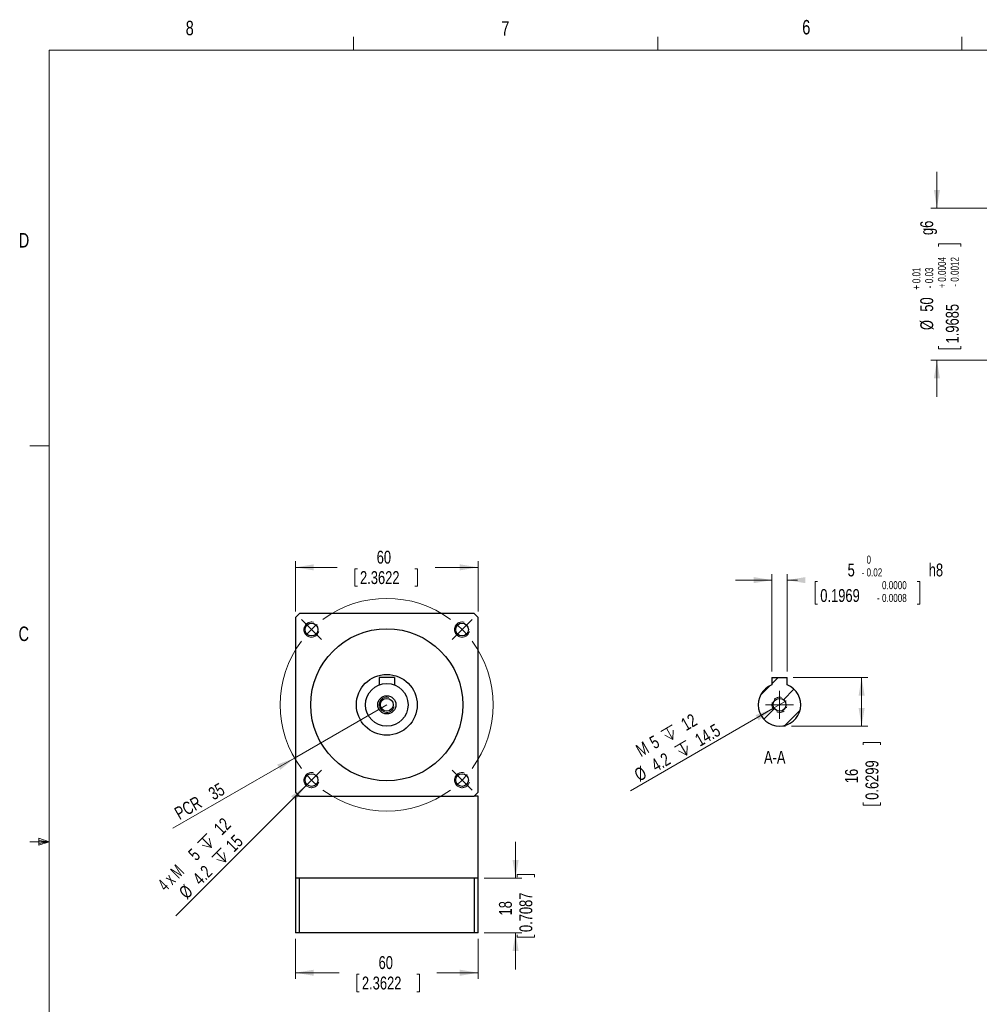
# Model space of a CAD drawing. Header units: millimetres. Extents: x 11 to 421, y 5 to 275.
# Tile 2 of 5: x 11 to 169, y 113 to 275. Entities that reach past the tile are written whole.
import ezdxf

# ---------------------------------------------------------------- set-up
doc = ezdxf.new("R2010")
doc.units = ezdxf.units.MM
doc.linetypes.add('HIDDEN', pattern=[1.905, 1.27, -0.635])
doc.styles.add('SLDTEXTSTYLE0', font='TXT', dxfattribs={"width": 0.75})
doc.styles.add('SLDTEXTSTYLE4', font='TXT', dxfattribs={"width": 0.65})
doc.dimstyles.new('SLDDIMSTYLE0', dxfattribs={"dimtxt": 2.116667, "dimasz": 3, "dimexe": 0, "dimexo": 0.0625, "dimgap": 0.529167, "dimtad": 2, "dimlfac": 2, "dimrnd": 1e-09, "dimzin": 12, "dimdsep": 46, "dimtxsty": 'SLDTEXTSTYLE0', "dimsah": 1, "dimcen": 0.09, "dimadec": 0, "dimazin": 0, "dimtfac": 1, "dimtmove": 0, "dimatfit": 3, "dimfxl": 1, "dimtolj": 1, "dimtzin": 12, "dimarcsym": 0})
doc.dimstyles.new('SLDDIMSTYLE1', dxfattribs={"dimtxt": 2.116667, "dimasz": 3, "dimexe": 0, "dimexo": 0.0625, "dimgap": 0.529167, "dimtad": 2, "dimlfac": 2, "dimrnd": 1e-09, "dimzin": 12, "dimdsep": 46, "dimtxsty": 'SLDTEXTSTYLE0', "dimsah": 1, "dimcen": 0.09, "dimadec": 0, "dimazin": 0, "dimtfac": 1, "dimtofl": 0, "dimtmove": 0, "dimatfit": 3, "dimfxl": 1, "dimtolj": 1, "dimtzin": 12, "dimarcsym": 0})
doc.dimstyles.new('SLDDIMSTYLE12', dxfattribs={"dimtxt": 2.116667, "dimasz": 3, "dimexe": 0, "dimexo": 0.0625, "dimgap": 0.529167, "dimtad": 0, "dimlfac": 2, "dimrnd": 1e-09, "dimzin": 12, "dimdsep": 46, "dimtxsty": 'SLDTEXTSTYLE0', "dimsah": 1, "dimcen": 0.09, "dimadec": 0, "dimazin": 0, "dimtol": 1, "dimtm": 0.02, "dimtfac": 1, "dimtofl": 0, "dimtmove": 0, "dimatfit": 3, "dimfxl": 1, "dimtolj": 1, "dimtzin": 0, "dimarcsym": 0})
doc.dimstyles.new('SLDDIMSTYLE2', dxfattribs={"dimtxt": 2.116667, "dimasz": 3, "dimexe": 0, "dimexo": 0.0625, "dimgap": 0.529167, "dimtad": 0, "dimlfac": 2, "dimrnd": 1e-09, "dimzin": 12, "dimdsep": 46, "dimtxsty": 'SLDTEXTSTYLE0', "dimsah": 1, "dimcen": 0.09, "dimadec": 0, "dimazin": 0, "dimtfac": 1, "dimtofl": 0, "dimtmove": 0, "dimatfit": 3, "dimfxl": 1, "dimtolj": 1, "dimtzin": 12, "dimarcsym": 0})
doc.dimstyles.new('SLDDIMSTYLE3', dxfattribs={"dimtxt": 2.116667, "dimasz": 3, "dimexe": 0, "dimexo": 0.0625, "dimgap": 0.529167, "dimtad": 0, "dimlfac": 2, "dimrnd": 1e-09, "dimzin": 12, "dimdsep": 46, "dimtxsty": 'SLDTEXTSTYLE0', "dimsah": 1, "dimcen": 0.09, "dimadec": 0, "dimazin": 0, "dimtfac": 1, "dimtofl": 0, "dimtmove": 0, "dimatfit": 3, "dimfxl": 1, "dimtolj": 1, "dimtzin": 12, "dimarcsym": 0})
doc.dimstyles.new('SLDDIMSTYLE7', dxfattribs={"dimtxt": 2.116667, "dimasz": 3, "dimexe": 0, "dimexo": 0.0625, "dimgap": 0.529167, "dimtad": 0, "dimlfac": 2, "dimrnd": 1e-09, "dimzin": 12, "dimdsep": 46, "dimtxsty": 'SLDTEXTSTYLE0', "dimsah": 1, "dimcen": 0.09, "dimadec": 0, "dimazin": 0, "dimtol": 1, "dimtp": 0.01, "dimtm": 0.03, "dimtfac": 1, "dimtofl": 0, "dimtmove": 0, "dimatfit": 3, "dimfxl": 1, "dimtolj": 1, "dimarcsym": 0})

# ---------------------------------------------------------------- blocks, each defined once
blk = doc.blocks.new('SW_SYMBOL_HOLE_DEPTH')
at = {"color": 0, "linetype": 'Continuous', "lineweight": 0}
for p, q in [((0, 875), (800, 875)), ((400, 875), (400, 75)), ((100, 555), (400, 75)), ((700, 555), (400, 75))]:
    blk.add_line(p, q, dxfattribs=at)
blk = doc.blocks.new('*D28')
at = {"color": 7, "linetype": 'Continuous', "lineweight": 0}
for q in [(59.89, 151.17), (36.7, 127.98)]:
    blk.add_line((58.12, 149.4), q, dxfattribs=at)
blk.add_solid([(58.12, 149.4), (55.65, 147.63), (56.36, 146.93)], dxfattribs=at)
at = {"color": 7, "linetype": 'Continuous', "lineweight": 0, "xscale": 0.0027037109, "yscale": 0.0027037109, "zscale": 0.0027037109, "rotation": 45}
for p in [(41.93, 138.32), (44.32, 135.96)]:
    blk.add_blockref('SW_SYMBOL_HOLE_DEPTH', p, dxfattribs=at)
at = {"color": 7, "linetype": 'Continuous', "lineweight": 0, "attachment_point": 1, "rotation": 45}
for s, insert, char_height, style in [(' 12', (42.34, 142.18), 2.117, 'SLDTEXTSTYLE0'), ('15', (44.74, 139.82), 2.117, 'SLDTEXTSTYLE0'), ('5', (38.55, 138.38), 2.12, 'SLDTEXTSTYLE0'), ('4 x M', (33.54, 133.38), 2.117, 'SLDTEXTSTYLE4'), ('4.2 ', (39.28, 134.36), 2.117, 'SLDTEXTSTYLE0'), ('%%c', (37.02, 132.1), 2.117, 'SLDTEXTSTYLE0')]:
    blk.add_mtext(s, dxfattribs=dict(at, insert=insert, char_height=char_height, style=style))
blk = doc.blocks.new('*D29')
at = {"color": 7, "linetype": 'Continuous', "lineweight": 0}
for q in [(71.38, 162.66), (36.24, 142.37)]:
    blk.add_line((56.23, 153.91), q, dxfattribs=at)
blk.add_solid([(56.23, 153.91), (53.38, 152.84), (53.88, 151.98)], dxfattribs=at)
at = {"color": 7, "linetype": 'Continuous', "lineweight": 0, "char_height": 2.117, "attachment_point": 1, "rotation": 30, "style": 'SLDTEXTSTYLE0'}
for s, insert in [('35', (41.84, 148.75)), ('PCR ', (36.25, 145.53))]:
    blk.add_mtext(s, dxfattribs=dict(at, insert=insert))
blk = doc.blocks.new('*D30')
at = {"color": 7, "linetype": 'Continuous', "lineweight": 0}
for p, q in [((56.38, 124.16), (56.38, 117.61)), ((86.38, 124.16), (86.38, 117.61)), ((56.38, 118.61), (63.56, 118.61)), ((66.43, 118.36), (66.43, 115.5)), ((66.43, 118.36), (66.86, 118.36)), ((76.75, 118.36), (76.32, 118.36)), ((76.75, 118.36), (76.75, 115.5)), ((86.38, 118.61), (79.62, 118.61)), ((66.43, 115.5), (66.86, 115.5)), ((76.75, 115.5), (76.32, 115.5))]:
    blk.add_line(p, q, dxfattribs=at)
for points in [[(56.38, 118.61), (59.38, 118.11), (59.38, 119.11)], [(86.38, 118.61), (83.38, 119.11), (83.38, 118.11)]]:
    blk.add_solid(points, dxfattribs=at)
at = {"color": 7, "linetype": 'Continuous', "lineweight": 0, "char_height": 2.117, "attachment_point": 1, "style": 'SLDTEXTSTYLE0'}
for s, insert in [('60', (70.03, 121.34)), ('2.3622', (67.29, 117.98))]:
    blk.add_mtext(s, dxfattribs=dict(at, insert=insert))
blk = doc.blocks.new('*D31')
at = {"color": 7, "linetype": 'Continuous', "lineweight": 0}
for p, q in [((92.55, 134.16), (92.55, 140.16)), ((92.8, 134.75), (95.66, 134.75)), ((92.8, 134.75), (92.8, 134.32)), ((95.66, 134.75), (95.66, 134.32)), ((87.38, 134.16), (93.55, 134.16)), ((87.38, 125.16), (93.55, 125.16)), ((92.55, 125.16), (92.55, 119.16)), ((92.8, 124.44), (92.8, 124.87)), ((95.66, 124.44), (95.66, 124.87)), ((92.8, 124.44), (95.66, 124.44))]:
    blk.add_line(p, q, dxfattribs=at)
for points in [[(92.55, 134.16), (93.05, 137.16), (92.05, 137.16)], [(92.55, 125.16), (92.05, 122.16), (93.05, 122.16)]]:
    blk.add_solid(points, dxfattribs=at)
at = {"color": 7, "linetype": 'Continuous', "lineweight": 0, "char_height": 2.117, "attachment_point": 1, "rotation": 90, "style": 'SLDTEXTSTYLE0'}
for s, insert in [('0.7087', (93.18, 125.3)), ('18', (89.82, 128.03))]:
    blk.add_mtext(s, dxfattribs=dict(at, insert=insert))
blk = doc.blocks.new('*D32')
at = {"color": 7, "linetype": 'Continuous', "lineweight": 0}
for p, q in [((56.38, 178), (56.38, 186.26)), ((86.38, 178), (86.38, 186.26)), ((56.38, 185.26), (63.25, 185.26)), ((66.12, 185.01), (66.12, 182.15)), ((66.12, 185.01), (66.55, 185.01)), ((76.44, 185.01), (76.01, 185.01)), ((76.44, 185.01), (76.44, 182.15)), ((86.38, 185.26), (79.31, 185.26)), ((66.12, 182.15), (66.55, 182.15)), ((76.44, 182.15), (76.01, 182.15))]:
    blk.add_line(p, q, dxfattribs=at)
for points in [[(56.38, 185.26), (59.38, 184.76), (59.38, 185.76)], [(86.38, 185.26), (83.38, 185.76), (83.38, 184.76)]]:
    blk.add_solid(points, dxfattribs=at)
at = {"color": 7, "linetype": 'Continuous', "lineweight": 0, "char_height": 2.117, "attachment_point": 1, "style": 'SLDTEXTSTYLE0'}
for s, insert in [('60', (69.72, 187.99)), ('2.3622', (66.98, 184.63))]:
    blk.add_mtext(s, dxfattribs=dict(at, insert=insert))
blk = doc.blocks.new('SW_CENTERMARKSYMBOL_7')
at = {"color": 0, "linetype": 'Continuous', "lineweight": 0}
for p, q in [((-0.88, 0.88), (-1.63, 1.63)), ((25.63, 0.88), (26.38, 1.63)), ((0, 0), (-0.88, 0.88)), ((0, 0), (0.88, -0.88)), ((24.75, 0), (23.86, -0.88)), ((24.75, 0), (25.63, 0.88)), ((0.88, -0.88), (1.63, -1.63)), ((23.86, -0.88), (23.12, -1.63)), ((0, -24.75), (0.88, -23.86)), ((0.88, -23.86), (1.63, -23.12)), ((23.86, -23.86), (23.12, -23.12)), ((24.75, -24.75), (23.86, -23.86)), ((-0.88, -25.63), (-1.63, -26.38)), ((0, -24.75), (-0.88, -25.63)), ((24.75, -24.75), (25.63, -25.63)), ((25.63, -25.63), (26.38, -26.38))]:
    blk.add_line(p, q, dxfattribs=at)
for start, end in [(53.1851, 126.8149), (130.9074, 135), (45, 49.0926), (135, 139.0926), (40.9074, 45), (143.1851, 216.8149), (323.1851, 36.8149), (220.9074, 225), (315, 319.0926), (225, 229.0926), (310.9074, 315), (233.1851, 306.8149)]:
    blk.add_arc((12.37, -12.37), 17.5, start, end, dxfattribs=at)
blk = doc.blocks.new('*D36')
at = {"color": 7, "linetype": 'Continuous', "lineweight": 0}
for p, q in [((161.8, 244.31), (161.8, 250.31)), ((204.96, 244.31), (160.8, 244.31)), ((162.05, 238.45), (165.75, 238.45)), ((162.05, 238.45), (162.05, 238.02)), ((165.75, 238.45), (165.75, 238.02)), ((162.05, 221.21), (162.05, 221.64)), ((162.05, 221.21), (165.75, 221.21)), ((165.75, 221.21), (165.75, 221.64)), ((204.96, 219.31), (160.8, 219.31)), ((161.8, 219.31), (161.8, 213.31))]:
    blk.add_line(p, q, dxfattribs=at)
for points in [[(161.8, 244.31), (162.3, 247.31), (161.3, 247.31)], [(161.8, 219.31), (161.3, 216.31), (162.3, 216.31)]]:
    blk.add_solid(points, dxfattribs=at)
at = {"color": 7, "linetype": 'Continuous', "lineweight": 0, "attachment_point": 1, "rotation": 90, "style": 'SLDTEXTSTYLE0'}
for s, insert, char_height in [(' g6', (159.07, 239.3), 2.117), ('0.0004', (161.97, 232.22), 1.323), ('0.0012', (164.07, 232.22), 1.323), ('0.01', (157.77, 231.97), 1.323), ('0.03', (159.87, 231.97), 1.323), ('+', (157.77, 230.9), 1.32), ('-', (159.87, 231.14), 1.32), ('+', (161.97, 231.15), 1.32), ('-', (164.07, 231.39), 1.32), ('50', (159.07, 227.29), 2.117), ('1.9685', (163.27, 222.07), 2.117), ('%%c', (159.07, 224.27), 2.117)]:
    blk.add_mtext(s, dxfattribs=dict(at, insert=insert, char_height=char_height))
blk = doc.blocks.new('*D53')
at = {"color": 7, "linetype": 'Continuous', "lineweight": 0}
for p, q in [((138.18, 167.16), (150.43, 167.16)), ((149.43, 167.16), (149.43, 159.16)), ((137.92, 159.16), (150.43, 159.16)), ((149.68, 156.49), (152.54, 156.49)), ((149.68, 156.49), (149.68, 156.06)), ((152.54, 156.49), (152.54, 156.06)), ((149.68, 146.18), (149.68, 146.61)), ((149.68, 146.18), (152.54, 146.18)), ((152.54, 146.18), (152.54, 146.61))]:
    blk.add_line(p, q, dxfattribs=at)
for points in [[(149.43, 167.16), (148.93, 164.16), (149.93, 164.16)], [(149.43, 159.16), (149.93, 162.16), (148.93, 162.16)]]:
    blk.add_solid(points, dxfattribs=at)
at = {"color": 7, "linetype": 'Continuous', "lineweight": 0, "char_height": 2.117, "attachment_point": 1, "rotation": 90, "style": 'SLDTEXTSTYLE0'}
for s, insert in [('0.6299', (150.07, 147.04)), ('16', (146.7, 149.77))]:
    blk.add_mtext(s, dxfattribs=dict(at, insert=insert))
blk = doc.blocks.new('*D54')
at = {"color": 7, "linetype": 'Continuous', "lineweight": 0}
for q in [(111.44, 148.52), (137.02, 163.29)]:
    blk.add_line((134.85, 162.04), q, dxfattribs=at)
blk.add_solid([(134.85, 162.04), (132, 160.97), (132.5, 160.1)], dxfattribs=at)
at = {"color": 7, "linetype": 'Continuous', "lineweight": 0, "xscale": 0.0027037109, "yscale": 0.0027037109, "zscale": 0.0027037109, "rotation": 30}
for p in [(117.58, 156.22), (119.87, 153.66)]:
    blk.add_blockref('SW_SYMBOL_HOLE_DEPTH', p, dxfattribs=at)
at = {"color": 7, "linetype": 'Continuous', "lineweight": 0, "attachment_point": 1, "rotation": 30, "style": 'SLDTEXTSTYLE0'}
for s, insert, char_height in [(' 12', (118.98, 159.84), 2.117), (' 14.5', (121.27, 157.28), 2.117), ('5', (114.33, 157.16), 2.12), ('M', (112.09, 155.86), 2.12), ('4.2 ', (114.59, 153.42), 2.117), ('%%c', (111.82, 151.83), 2.117)]:
    blk.add_mtext(s, dxfattribs=dict(at, insert=insert, char_height=char_height))
blk = doc.blocks.new('*D55')
at = {"color": 7, "linetype": 'Continuous', "lineweight": 0}
for p, q in [((134.68, 183.16), (128.68, 183.16)), ((134.68, 168.16), (134.68, 184.16)), ((137.18, 168.16), (137.18, 184.16)), ((137.18, 183.16), (138.89, 183.16)), ((141.77, 182.91), (141.77, 179.21)), ((141.77, 182.91), (142.2, 182.91)), ((159.01, 182.91), (158.58, 182.91)), ((159.01, 182.91), (159.01, 179.21)), ((141.77, 179.21), (142.2, 179.21)), ((159.01, 179.21), (158.58, 179.21))]:
    blk.add_line(p, q, dxfattribs=at)
for points in [[(134.68, 183.16), (131.68, 183.66), (131.68, 182.66)], [(137.18, 183.16), (140.18, 182.66), (140.18, 183.66)]]:
    blk.add_solid(points, dxfattribs=at)
at = {"color": 7, "linetype": 'Continuous', "lineweight": 0, "attachment_point": 1, "style": 'SLDTEXTSTYLE0'}
for s, insert, char_height in [('0', (150.24, 187.19), 1.32), ('5', (147.12, 185.89), 2.12), ('0.02', (150.24, 185.09), 1.323), (' h8', (159.87, 185.89), 2.117), ('-', (149.41, 185.09), 1.32), ('0.0000', (152.78, 182.99), 1.323), ('0.1969', (142.63, 181.69), 2.117), ('-', (151.95, 180.89), 1.32), ('0.0008', (152.78, 180.89), 1.323)]:
    blk.add_mtext(s, dxfattribs=dict(at, insert=insert, char_height=char_height))
blk = doc.blocks.new('SW_CENTERMARKSYMBOL_14')
at = {"color": 0, "linetype": 'Continuous', "lineweight": 0}
for p, q in [((0, 1.25), (0, 2.3)), ((-1.25, 0), (-2.3, 0)), ((0, 0), (-1.25, 0)), ((0, 0), (0, 1.25)), ((0, 0), (0, -1.25)), ((0, 0), (1.25, 0)), ((1.25, 0), (2.3, 0)), ((0, -1.25), (0, -2.3))]:
    blk.add_line(p, q, dxfattribs=at)

msp = doc.modelspace()

# ---------------------------------------------------------------- hatches: boundary and pattern name
at = {"linetype": 'Continuous', "lineweight": 0}
h = msp.add_hatch(dxfattribs=at)
h.set_pattern_fill('ANSI31', style=0)
edge = h.paths.add_edge_path(flags=0)
edge.add_arc((135.9326, 162.6602), 3.5, 110.924832, 429.075168)
edge.add_line((137.1826, 165.9293), (137.1826, 167.1602))
edge.add_line((137.1826, 167.1602), (134.6826, 167.1602))
edge.add_line((134.6826, 167.1602), (134.6826, 165.9293))
edge = h.paths.add_edge_path(flags=0)
edge.add_arc((135.9326, 162.6602), 1.05, 0, 360)
h = msp.add_hatch(dxfattribs=at)
h.set_pattern_fill('ANSI31', style=0)
edge = h.paths.add_edge_path(flags=0)
edge.add_arc((135.9326, 162.6602), 3.5, 110.924832, 429.075168)
edge.add_line((137.1826, 165.9293), (137.1826, 167.1602))
edge.add_line((137.1826, 167.1602), (134.6826, 167.1602))
edge.add_line((134.6826, 167.1602), (134.6826, 165.9293))
edge = h.paths.add_edge_path(flags=0)
edge.add_arc((135.9326, 162.6602), 1.05, 0, 360)

# ---------------------------------------------------------------- linework, layer by layer
at = {"color": 7, "linetype": 'Continuous', "lineweight": 0}
for p, q in [((65.9067, 270.3087), (65.9067, 272.4626)), ((115.9129, 270.3087), (115.9129, 272.4626)), ((165.9192, 270.3087), (165.9192, 272.4626)), ((15.9068, 270.3087), (415.9568, 270.3087)), ((15.9068, 270.3087), (15.9068, 9.9587)), ((15.9068, 205.2212), (12.7318, 205.2212)), ((135.9326, 159.1602), (136.9225, 159.1602)), ((15.9068, 140.1337), (12.7318, 140.1337)), ((14.2004, 140.7435), (14.2004, 139.5602)), ((15.9068, 140.1337), (14.2004, 140.7435)), ((15.9068, 140.1337), (14.2004, 140.3632)), ((15.9068, 140.1337), (14.2004, 139.8718)), ((15.9068, 140.1337), (14.2004, 139.5602))]:
    msp.add_line(p, q, dxfattribs=at)
at = {"color": 7, "linetype": 'Continuous', "lineweight": 30}
for p, q in [((56.3813, 176.9976), (56.3813, 148.3227)), ((85.7187, 177.6602), (57.0438, 177.6602)), ((86.3813, 148.3227), (86.3813, 176.9976)), ((70.1313, 167.1602), (70.1313, 165.9293)), ((72.6313, 167.1602), (70.1313, 167.1602)), ((72.6313, 167.1602), (72.6313, 165.9293)), ((134.6826, 167.1602), (134.6826, 165.9293)), ((134.6826, 167.1602), (137.1826, 167.1602)), ((137.1826, 165.9293), (137.1826, 167.1602)), ((57.0438, 147.6602), (56.3813, 147.6602)), ((57.0438, 147.6602), (85.7187, 147.6602)), ((86.3813, 147.6602), (85.7187, 147.6602)), ((56.3813, 134.1602), (56.3813, 125.1602)), ((57.0438, 134.1602), (56.3813, 134.1602)), ((57.0438, 125.1602), (57.0438, 134.1602)), ((71.3813, 134.1602), (57.0438, 134.1602)), ((85.7187, 134.1602), (71.3813, 134.1602)), ((85.7187, 134.1602), (85.7187, 125.1602)), ((86.3813, 134.1602), (85.7187, 134.1602)), ((86.3813, 125.1602), (86.3813, 134.1602)), ((57.0438, 125.1602), (56.3813, 125.1602)), ((85.7187, 125.1602), (57.0438, 125.1602)), ((86.3813, 125.1602), (85.7187, 125.1602))]:
    msp.add_line(p, q, dxfattribs=at)
for centre, radius in [((59.0069, 175.0345), 1.05), ((71.3813, 162.6602), 12.5), ((83.7556, 175.0345), 1.05), ((71.3813, 162.6602), 5), ((71.3813, 162.6602), 3.5), ((71.3813, 162.6602), 1.5), ((71.3813, 162.6602), 1.05), ((135.9326, 162.6602), 1.05), ((59.0069, 150.2858), 1.05), ((83.7556, 150.2858), 1.05)]:
    msp.add_circle(centre, radius, dxfattribs=at)
for centre, radius, start, end in [((71.3813, 162.6602), 20.75, 133.706268, 136.293732), ((71.3813, 162.6602), 20.75, 43.706268, 46.293732), ((135.9326, 162.6602), 3.5, 110.924832, 69.075168), ((71.3813, 162.6602), 20.75, 223.706268, 226.293732), ((71.3813, 162.6602), 20.75, 313.706268, 316.293732)]:
    msp.add_arc(centre, radius, start, end, dxfattribs=at)
at = {"color": 7, "linetype": 'HIDDEN', "lineweight": 0}
for centre in [(59.0069, 175.0345), (83.7556, 175.0345), (135.9326, 162.6602), (59.0069, 150.2858), (83.7556, 150.2858)]:
    msp.add_arc(centre, 1.25, 75, 345, dxfattribs=at)
at = {"color": 7, "linetype": 'Continuous', "lineweight": 0}
for centre in [(59.0069, 175.0345), (83.7556, 175.0345), (71.3813, 162.6602), (59.0069, 150.2858), (83.7556, 150.2858)]:
    msp.add_arc(centre, 1.25, 75, 345, dxfattribs=at)
at = {"color": 7, "linetype": 'Continuous', "lineweight": 30}
for points in [[(56.3813, 147.6602), (56.3813, 134.1602)], [(86.3813, 134.1602), (86.3813, 147.6602)]]:
    msp.add_open_spline(points, degree=1, dxfattribs=at)

# ---------------------------------------------------------------- block references
at = {"color": 7, "linetype": 'Continuous', "lineweight": 0}
for name, p in [('SW_CENTERMARKSYMBOL_7', (59.0069, 175.0345)), ('SW_CENTERMARKSYMBOL_14', (135.9326, 162.6602))]:
    msp.add_blockref(name, p, dxfattribs=at)

# ---------------------------------------------------------------- texts
at = {"color": 7, "linetype": 'Continuous', "lineweight": 0, "attachment_point": 1, "style": 'SLDTEXTSTYLE0'}
for s, insert, char_height in [('6', (139.6667, 275.2534), 2.3813), ('8', (38.3309, 275.1201), 2.3813), ('7', (90.1951, 275.0479), 2.3813), ('D', (10.8867, 240.2217), 2.3813), ('C', (10.8538, 175.5227), 2.3813), ('A-A', (133.3749, 155.0915), 2.11667)]:
    msp.add_mtext(s, dxfattribs=dict(at, insert=insert, char_height=char_height))

# ---------------------------------------------------------------- dimensions: what is measured, and where the dimension line sits
at = {"color": 7, "linetype": 'Continuous', "lineweight": 0}
dim = msp.add_linear_dim(base=(161.7999, 219.3097), p1=(205.9615, 244.3097), p2=(205.9615, 219.3097), angle=90, text='%%c<> g6', dimstyle='SLDDIMSTYLE7', dxfattribs=at)
dim.commit()
dim.dimension.update_dxf_attribs({"geometry": '*D36', "text_midpoint": (161.7999, 231.7764), "dimtype": 160})
for base, p1, p2, picture, middle in [((56.3813, 185.2636), (86.3813, 176.9976), (56.3813, 176.9976), '*D32', (71.2811, 185.2636)), ((86.3813, 118.611), (56.3813, 125.1602), (86.3813, 125.1602), '*D30', (71.5897, 118.611))]:
    dim = msp.add_linear_dim(base=base, p1=p1, p2=p2, dimstyle='SLDDIMSTYLE2', dxfattribs=at)
    dim.commit()
    dim.dimension.update_dxf_attribs({"geometry": picture, "text_midpoint": middle, "dimtype": 160})
dim = msp.add_linear_dim(base=(137.1826, 183.1602), p1=(134.6826, 167.1602), p2=(137.1826, 167.1602), text='<> h8', dimstyle='SLDDIMSTYLE12', dxfattribs=at)
dim.commit()
dim.dimension.update_dxf_attribs({"geometry": '*D55', "text_midpoint": (152.4192, 183.1602), "dimtype": 160})
for base, p1, p2, dimstyle, picture, middle in [((149.4326, 167.1602), (136.9225, 159.1602), (137.1826, 167.1602), 'SLDDIMSTYLE2', '*D53', (149.4326, 151.3373)), ((92.5499, 125.1602), (86.3813, 134.1602), (86.3813, 125.1602), 'SLDDIMSTYLE3', '*D31', (92.5499, 129.5943))]:
    dim = msp.add_linear_dim(base=base, p1=p1, p2=p2, angle=90, dimstyle=dimstyle, dxfattribs=at)
    dim.commit()
    dim.dimension.update_dxf_attribs({"geometry": picture, "text_midpoint": middle, "dimtype": 160})
dim = msp.add_radius_dim(center=(71.3813, 162.6602), mpoint=(56.2258, 153.9102), text='PCR <>', dimstyle='SLDDIMSTYLE1', dxfattribs=at)
dim.commit()
dim.dimension.update_dxf_attribs({"geometry": '*D29', "text_midpoint": (41.7255, 145.5384), "dimtype": 164})
for p1, p2, text, picture, middle in [((137.0151, 163.2852), (134.85, 162.0352), 'M<> {\\fGDT;x} 12\\P%%c4.2 {\\fGDT;x} 14.5', '*D54', (119.9862, 153.4535)), ((59.8908, 151.1697), (58.123, 149.4019), '4 x M<> {\\fGDT;x} 12\\P%%c4.2 {\\fGDT;x}15', '*D28', (43.4269, 134.7058))]:
    dim = msp.add_diameter_dim_2p(p1=p1, p2=p2, text=text, dimstyle='SLDDIMSTYLE0', override={"dimpost": '<>'}, dxfattribs=at)
    dim.commit()
    dim.dimension.update_dxf_attribs({"geometry": picture, "text_midpoint": middle, "dimtype": 163})

doc.saveas('drawing.dxf')
